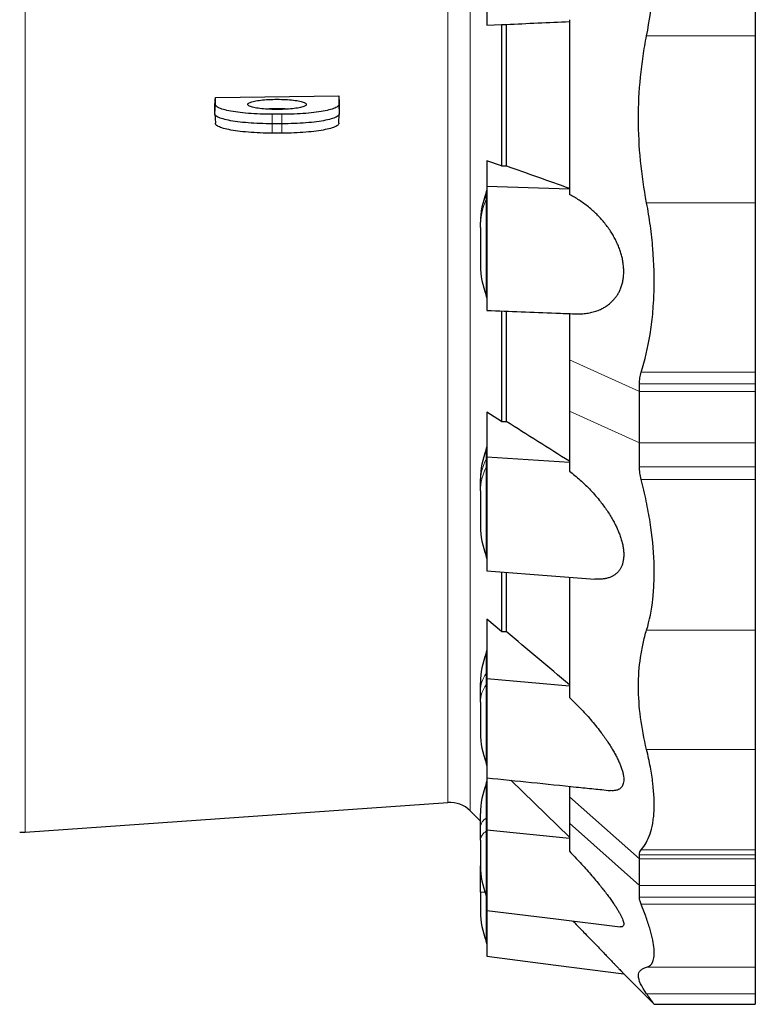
# Model space of a CAD drawing. Header units: millimetres. Extents: x 254 to 2565, y 151 to 2406.
# Tile 2 of 8: x 618 to 1002, y 151 to 665. Entities that reach past the tile are written whole.
import ezdxf

# ---------------------------------------------------------------- set-up
doc = ezdxf.new("R2010")
doc.units = ezdxf.units.MM

msp = doc.modelspace()

# ---------------------------------------------------------------- linework, layer by layer
at = {"color": 8, "linetype": 'Continuous', "lineweight": 18}
for p, q in [((620.75, 1154.17), (620.75, 240.59)), ((853.19, 1143.09), (853.19, 251.67)), ((841.54, 1138.73), (841.54, 256.03)), ((1002.07, 656.38), (945.32, 656.38)), ((720.12, 620.54), (719.86, 615.62)), ((784.59, 620.54), (784.86, 615.62)), ((749.86, 615.38), (749.86, 610.41)), ((754.86, 615.38), (754.86, 610.41)), ((749.86, 605.53), (749.86, 610.41)), ((754.86, 605.53), (754.86, 610.41)), ((861.55, 574.3), (861.55, 573.05)), ((861.55, 573.05), (861.55, 570.81)), ((861.55, 570.81), (861.55, 521.02)), ((1002.07, 569.14), (945.32, 569.14)), ((905.07, 487.25), (941.57, 470.67)), ((1002.07, 480.66), (942.47, 480.66)), ((1002.07, 474.55), (941.57, 474.55)), ((1002.07, 470.67), (941.57, 470.67)), ((905.07, 460.39), (941.57, 443.81)), ((1002.07, 443.81), (941.57, 443.81)), ((861.55, 440.25), (861.55, 435.38)), ((861.55, 435.38), (861.55, 431.11)), ((861.55, 431.11), (861.55, 384.95)), ((1002.07, 431.31), (941.57, 431.31)), ((1002.07, 424.71), (942.47, 424.71)), ((1002.07, 346.1), (945.32, 346.1)), ((861.55, 333.87), (861.55, 323.35)), ((861.55, 323.35), (861.55, 317.48)), ((861.55, 317.48), (861.55, 276.96)), ((1002.07, 283.65), (945.32, 283.65)), ((861.55, 265.56), (861.55, 247.93)), ((905.07, 259.08), (941.57, 226.54)), ((861.55, 247.93), (861.55, 241.03)), ((905.07, 245.2), (941.57, 212.67)), ((861.55, 241.03), (861.55, 207.63)), ((1002.07, 231.4), (942.47, 231.4)), ((1002.07, 228.63), (941.57, 228.63)), ((1002.07, 226.54), (941.57, 226.54)), ((859.03, 216.51), (858.52, 216.51)), ((1002.07, 212.67), (941.57, 212.67)), ((860.92, 209.26), (858.52, 209.26)), ((861.55, 207.63), (861.55, 183.74)), ((1002.07, 206.6), (941.57, 206.6)), ((1002.07, 202.89), (942.47, 202.89)), ((1002.07, 170), (945.32, 170)), ((1002.07, 156.19), (945.32, 156.19))]:
    msp.add_line(p, q, dxfattribs=at)
at = {"color": 7, "linetype": 'Continuous', "lineweight": 25}
for p, q in [((1002.07, 750.69), (1002.07, 656.38)), ((861.86, 663.89), (861.86, 661.96)), ((905.07, 664.76), (905.07, 573.45)), ((861.86, 661.96), (869.48, 662.31)), ((869.48, 662.31), (871.96, 662.29)), ((869.48, 662.31), (869.48, 588.38)), ((871.96, 662.29), (871.96, 588.4)), ((1002.07, 656.38), (1002.07, 569.14)), ((720.12, 624.2), (784.59, 624.98)), ((720.12, 620.54), (720.12, 624.2)), ((784.59, 624.98), (784.59, 620.54)), ((719.86, 615.62), (719.86, 619.26)), ((784.86, 620.05), (784.86, 615.62)), ((719.86, 615.57), (720.12, 610.65)), ((754.86, 615.38), (749.86, 615.38)), ((784.59, 610.65), (784.86, 615.57)), ((754.86, 610.41), (749.86, 610.41)), ((754.86, 605.53), (749.86, 605.53)), ((869.48, 588.38), (861.86, 591.09)), ((861.86, 591.09), (861.86, 577.85)), ((861.86, 577.85), (905.07, 576.44)), ((1002.07, 569.14), (1002.07, 480.66)), ((858.52, 558.52), (858.52, 559.02)), ((858.52, 556.28), (858.52, 558.52)), ((858.52, 556.28), (858.52, 536.31)), ((869.48, 512.69), (869.48, 454.98)), ((871.96, 512.6), (871.96, 454.99)), ((905.07, 511.3), (905.07, 487.25)), ((905.07, 487.25), (905.07, 460.39)), ((1002.07, 480.66), (1002.07, 474.55)), ((941.57, 470.67), (941.57, 474.55)), ((1002.07, 474.55), (1002.07, 470.67)), ((941.57, 443.81), (941.57, 470.67)), ((1002.07, 470.67), (1002.07, 443.81)), ((869.48, 454.98), (861.86, 459.78)), ((861.86, 459.78), (861.86, 436.53)), ((905.07, 460.39), (905.07, 429.03)), ((941.57, 431.31), (941.57, 443.81)), ((1002.07, 443.81), (1002.07, 431.31)), ((861.86, 436.53), (905.07, 433.82)), ((1002.07, 431.31), (1002.07, 424.71)), ((858.52, 423.01), (858.52, 424.96)), ((858.52, 418.75), (858.52, 423.01)), ((1002.07, 424.71), (1002.07, 346.1)), ((858.52, 418.75), (858.52, 400.23)), ((869.48, 376.33), (869.48, 345.31)), ((871.96, 376.14), (871.96, 345.32)), ((905.07, 373.66), (905.07, 310.88)), ((869.48, 345.31), (861.86, 351.73)), ((861.86, 351.73), (861.86, 320.75)), ((1002.07, 346.1), (1002.07, 283.65)), ((861.86, 320.75), (905.07, 317)), ((858.52, 314.36), (858.52, 318.58)), ((858.52, 308.5), (858.52, 314.36)), ((858.52, 308.5), (858.52, 292.24)), ((1002.07, 283.65), (1002.07, 231.4)), ((861.86, 268.93), (861.86, 241.83)), ((905.07, 237.95), (874.5, 267.63)), ((905.07, 264.45), (905.07, 259.08)), ((905.07, 259.08), (905.07, 245.2)), ((620.75, 240.59), (841.54, 256.03)), ((853.19, 251.67), (858.52, 246.35)), ((858.52, 243.2), (858.52, 250.28)), ((858.52, 236.31), (858.52, 243.2)), ((861.86, 241.83), (905.07, 237.42)), ((905.07, 245.2), (905.07, 230.56)), ((858.52, 236.31), (858.52, 222.91)), ((1002.07, 231.4), (1002.07, 228.63)), ((941.57, 226.54), (941.57, 228.63)), ((941.57, 212.67), (941.57, 226.54)), ((1002.07, 228.63), (1002.07, 226.54)), ((1002.07, 226.54), (1002.07, 212.67)), ((858.52, 216.51), (858.52, 222.91)), ((858.52, 209.26), (858.52, 216.51)), ((941.57, 206.6), (941.57, 212.67)), ((1002.07, 212.67), (1002.07, 206.6)), ((858.52, 209.26), (858.52, 199.02)), ((1002.07, 206.6), (1002.07, 202.89)), ((1002.07, 202.89), (1002.07, 170)), ((1002.07, 170), (1002.07, 156.19)), ((933.36, 166.59), (949.28, 150.68)), ((1002.07, 156.19), (1002.07, 150.67)), ((949.28, 150.67), (1002.07, 150.67))]:
    msp.add_line(p, q, dxfattribs=at)
at = {"color": 7, "linetype": 'Continuous', "lineweight": 25, "flags": 128}
for points in [[(752.36, 623.19), (753.48, 623.18), (754.6, 623.16), (755.71, 623.13), (756.8, 623.08), (757.87, 623.01), (758.91, 622.93), (759.91, 622.84), (760.86, 622.74), (761.78, 622.63), (762.64, 622.5), (763.44, 622.36), (764.19, 622.22), (764.87, 622.06), (765.48, 621.89), (766.02, 621.72), (766.48, 621.54), (766.87, 621.36), (767.18, 621.17), (767.41, 620.98), (767.55, 620.79), (767.62, 620.59), (767.6, 620.39), (767.49, 620.2), (767.3, 620.01), (767.04, 619.82), (766.69, 619.63), (766.26, 619.45), (765.76, 619.27), (765.18, 619.1), (764.54, 618.94), (763.82, 618.79), (763.05, 618.65), (762.21, 618.52), (761.33, 618.4), (760.39, 618.29), (759.41, 618.19), (758.39, 618.11), (757.34, 618.04), (756.26, 617.98), (755.16, 617.94), (754.05, 617.91), (752.92, 617.89), (751.79, 617.89), (750.67, 617.91), (749.55, 617.94), (748.45, 617.98), (747.37, 618.04), (746.32, 618.11), (745.3, 618.19), (744.32, 618.29), (743.39, 618.4), (742.5, 618.52), (741.66, 618.65), (740.89, 618.79), (740.18, 618.94), (739.53, 619.1), (738.96, 619.27), (738.45, 619.45), (738.03, 619.63), (737.68, 619.82), (737.41, 620.01), (737.22, 620.2), (737.12, 620.39), (737.1, 620.59), (737.16, 620.79), (737.31, 620.98), (737.53, 621.17), (737.84, 621.36), (738.23, 621.54), (738.69, 621.72), (739.23, 621.89), (739.85, 622.06), (740.53, 622.22), (741.27, 622.36), (742.07, 622.5), (742.94, 622.63), (743.85, 622.74), (744.81, 622.84), (745.81, 622.93), (746.84, 623.01), (747.91, 623.08), (749, 623.13), (750.11, 623.16), (751.23, 623.18), (752.36, 623.19)], [(749.86, 615.38), (748.25, 615.38), (746.64, 615.41), (745.05, 615.45), (743.46, 615.5), (741.9, 615.57), (740.36, 615.65), (738.85, 615.74), (737.37, 615.85), (735.93, 615.98), (734.52, 616.12), (733.17, 616.27), (731.86, 616.43), (730.6, 616.61), (729.41, 616.79), (728.27, 616.99), (727.19, 617.2), (726.18, 617.42), (725.24, 617.64), (724.38, 617.88), (723.58, 618.12), (722.87, 618.37), (722.23, 618.63), (721.68, 618.89), (721.2, 619.16), (720.81, 619.43), (720.51, 619.71), (720.29, 619.98), (720.16, 620.26), (720.12, 620.54)], [(784.59, 620.54), (784.55, 620.26), (784.42, 619.98), (784.2, 619.71), (783.9, 619.43), (783.51, 619.16), (783.04, 618.89), (782.48, 618.63), (781.85, 618.37), (781.13, 618.12), (780.34, 617.88), (779.47, 617.64), (778.53, 617.42), (777.52, 617.2), (776.45, 616.99), (775.31, 616.79), (774.11, 616.61), (772.85, 616.43), (771.55, 616.27), (770.19, 616.12), (768.79, 615.98), (767.34, 615.85), (765.86, 615.74), (764.35, 615.65), (762.81, 615.57), (761.25, 615.5), (759.67, 615.45), (758.07, 615.41), (756.47, 615.38), (754.86, 615.38)], [(749.86, 610.41), (748.23, 610.42), (746.61, 610.44), (745, 610.48), (743.41, 610.53), (741.83, 610.6), (740.28, 610.68), (738.75, 610.78), (737.26, 610.89), (735.8, 611.01), (734.39, 611.15), (733.02, 611.31), (731.7, 611.47), (730.43, 611.65), (729.23, 611.84), (728.08, 612.03), (726.99, 612.24), (725.97, 612.46), (725.03, 612.69), (724.15, 612.93), (723.35, 613.18), (722.63, 613.43), (721.99, 613.69), (721.43, 613.95), (720.95, 614.22), (720.56, 614.5), (720.25, 614.77), (720.03, 615.05), (719.9, 615.34), (719.86, 615.62)], [(784.86, 615.62), (784.81, 615.34), (784.68, 615.05), (784.46, 614.77), (784.16, 614.5), (783.76, 614.22), (783.29, 613.95), (782.73, 613.69), (782.08, 613.43), (781.36, 613.18), (780.56, 612.93), (779.69, 612.69), (778.74, 612.46), (777.72, 612.24), (776.64, 612.03), (775.49, 611.84), (774.28, 611.65), (773.01, 611.47), (771.69, 611.31), (770.32, 611.15), (768.91, 611.01), (767.45, 610.89), (765.96, 610.78), (764.44, 610.68), (762.88, 610.6), (761.31, 610.53), (759.71, 610.48), (758.1, 610.44), (756.48, 610.42), (754.86, 610.41)], [(749.86, 605.53), (748.25, 605.54), (746.64, 605.56), (745.05, 605.6), (743.46, 605.65), (741.9, 605.72), (740.36, 605.8), (738.85, 605.9), (737.37, 606.01), (735.93, 606.13), (734.52, 606.27), (733.17, 606.42), (731.86, 606.58), (730.6, 606.76), (729.41, 606.94), (728.27, 607.14), (727.19, 607.35), (726.18, 607.57), (725.24, 607.8), (724.38, 608.03), (723.58, 608.27), (722.87, 608.52), (722.23, 608.78), (721.68, 609.04), (721.2, 609.31), (720.81, 609.58), (720.51, 609.86), (720.29, 610.13), (720.16, 610.41), (720.12, 610.65)], [(784.59, 610.65), (784.55, 610.41), (784.42, 610.13), (784.2, 609.86), (783.9, 609.58), (783.51, 609.31), (783.04, 609.04), (782.48, 608.78), (781.85, 608.52), (781.13, 608.27), (780.34, 608.03), (779.47, 607.8), (778.53, 607.57), (777.52, 607.35), (776.45, 607.14), (775.31, 606.94), (774.11, 606.76), (772.85, 606.58), (771.55, 606.42), (770.19, 606.27), (768.79, 606.13), (767.34, 606.01), (765.86, 605.9), (764.35, 605.8), (762.81, 605.72), (761.25, 605.65), (759.67, 605.6), (758.07, 605.56), (756.47, 605.54), (754.86, 605.53)], [(861.86, 376.93), (897.88, 374.23), (918.33, 372.69)], [(861.86, 199.61), (897.88, 195.23), (931.59, 191.13)], [(861.86, 175.72), (897.88, 171.11), (933.36, 166.58)]]:
    msp.add_lwpolyline(points, dxfattribs=at)
at = {"color": 7, "linetype": 'Continuous', "lineweight": 25}
for centre, radius, start, end in [((752.36, 535.23), 83, 86.3496, 93.6504), ((857.86, 575.83), 4, 337.5337, 0), ((898.52, 559.02), 40, 157.5337, 180), ((898.52, 536.31), 40, 180, 202.4663), ((857.86, 519.49), 4, 0, 22.4663), ((898.52, 424.96), 40, 157.5337, 180), ((857.86, 441.78), 4, 337.5337, 0), ((898.52, 400.23), 40, 180, 202.4663), ((857.86, 383.42), 4, 0, 22.4663), ((857.86, 335.39), 4, 337.5337, 0), ((898.52, 318.58), 40, 157.5337, 180), ((898.52, 292.24), 40, 180, 202.4663), ((857.86, 275.43), 4, 0, 22.4663), ((898.52, 250.28), 40, 157.5337, 180), ((857.86, 267.09), 4, 337.5337, 0), ((842.59, 241.07), 15, 45, 94), ((619.36, 260.54), 20, 266, 274), ((898.52, 222.91), 40, 180, 202.4663), ((857.86, 206.1), 4, 0, 22.4663), ((898.52, 199.02), 40, 180, 202.4663), ((857.86, 182.21), 4, 0, 22.4663)]:
    msp.add_arc(centre, radius, start, end, dxfattribs=at)
at = {"color": 8, "linetype": 'Continuous', "lineweight": 18}
for centre, radius, start, end in [((894.95, 558.49), 36.44, 156.4459, 179.9633), ((894.95, 556.25), 36.44, 156.4459, 179.9633), ((858.21, 574.51), 3.64, 336.4459, 359.9633), ((858.21, 572.27), 3.64, 336.4459, 359.9633), ((885.63, 422.91), 27.11, 152.6242, 179.7901), ((859.15, 436.62), 2.71, 332.6242, 359.7901), ((859.15, 432.36), 2.71, 332.6242, 359.7901), ((885.63, 418.65), 27.11, 152.6242, 179.7901), ((860.3, 324.27), 1.56, 323.6132, 359.0477), ((874.1, 314.1), 15.58, 143.6132, 179.0477), ((874.1, 308.24), 15.58, 143.6132, 179.0477), ((860.3, 318.4), 1.56, 323.6132, 359.0477), ((864.77, 242.52), 6.29, 120.7564, 173.7855), ((861.23, 248.47), 0.629, 300.7564, 353.7855), ((864.77, 235.63), 6.29, 120.7564, 173.7855), ((861.23, 241.57), 0.629, 300.7564, 353.7855)]:
    msp.add_arc(centre, radius, start, end, dxfattribs=at)
at = {"color": 7, "linetype": 'Continuous', "lineweight": 25}
for centre, major_axis, ratio, start_param, end_param in [((719.77, 695.76), (23.22, 449.87), 0.009076, 4.54199, 4.553105), ((784.77, 698.99), (-22.99, 445.32), 0.009076, 1.737296, 1.748524), ((-8736.67, 697.38), (75054.19, 431.32), 0.002206, 4.840718, 4.840751), ((-8736.67, 697.38), (75054.19, 359.05), 0.003874, 4.840712, 4.840745), ((-8736.67, 697.38), (75054.19, 251.63), 0.005162, 4.840713, 4.840746)]:
    msp.add_ellipse(centre, major_axis=major_axis, ratio=ratio, start_param=start_param, end_param=end_param, dxfattribs=at)
for points, knots in [([(945.32, 656.38), (946.84, 664.08), (947.92, 671.9), (948.9, 683.81), (949.11, 687.8), (949.27, 693.85), (949.29, 695.87), (949.28, 698.92), (949.27, 699.94), (949.24, 701.96), (949.22, 702.97), (948.94, 712.05), (948.25, 719.98), (946.57, 731.68), (945.9, 735.54), (944.73, 741.29), (944.31, 743.19), (943.43, 746.97), (942.96, 748.83), (942.47, 750.69)], [0, 0, 0, 0, 0.25, 0.25, 0.375, 0.375, 0.4375, 0.4375, 0.46875, 0.46875, 0.5, 0.5, 0.75, 0.75, 0.875, 0.875, 0.9375, 0.9375, 1, 1, 1, 1]), ([(861.86, 730.87), (861.86, 730.77), (861.86, 730.19), (861.86, 728.18), (861.86, 725.05), (861.86, 720.88), (861.86, 715.82), (861.86, 710.05), (861.86, 703.82), (861.86, 699.52), (861.86, 695.28), (861.86, 691.02), (861.86, 684.79), (861.86, 678.98), (861.86, 673.87), (861.86, 669.68), (861.86, 666.55), (861.86, 664.56), (861.86, 663.99), (861.86, 663.89)], [0.4496372, 0.4496372, 0.4496372, 0.4496372, 0.4721272, 0.4946172, 0.5171072, 0.5395973, 0.5620873, 0.5845773, 0.6070674, 0.6295574, 0.6295574, 0.6516854, 0.6738134, 0.6959414, 0.7180693, 0.7401973, 0.7623253, 0.7844533, 0.8065813, 0.8065813, 0.8065813, 0.8065813]), ([(945.32, 569.14), (942.51, 583.81), (941.08, 598.43), (941.07, 620.29), (941.42, 627.57), (942.31, 636.65), (942.51, 638.47), (942.96, 642.08), (943.2, 643.88), (944, 649.27), (944.62, 652.84), (945.32, 656.38)], [0, 0, 0, 0, 0.5, 0.5, 0.75, 0.75, 0.8125, 0.8125, 0.875, 0.875, 1, 1, 1, 1]), ([(861.86, 577.85), (861.86, 577.5), (861.86, 576.79), (861.86, 575.45), (861.86, 573.9), (861.86, 572.16), (861.86, 570.24), (861.86, 568.17), (861.86, 565.92), (861.86, 563.52), (861.86, 561.03), (861.86, 558.45), (861.86, 555.75), (861.86, 552.98), (861.86, 550.19), (861.86, 547.38), (861.86, 544.54), (861.86, 541.71), (861.86, 538.94), (861.86, 536.23), (861.86, 533.56), (861.86, 530.99), (861.86, 528.55), (861.86, 526.23), (861.86, 524.04), (861.86, 522.01), (861.86, 520.17), (861.86, 518.52), (861.86, 517.06), (861.86, 515.8), (861.86, 514.78), (861.86, 513.98), (861.86, 513.41), (861.86, 513.06), (861.86, 513.03), (861.86, 513.01)], [0, 0, 0, 0, 0.029957, 0.059914, 0.090742, 0.12157, 0.151527, 0.181485, 0.212313, 0.243141, 0.273093, 0.303045, 0.333867, 0.364689, 0.394633, 0.424576, 0.455389, 0.486202, 0.516153, 0.546104, 0.576925, 0.607745, 0.637713, 0.667681, 0.69852, 0.72936, 0.759312, 0.789265, 0.820087, 0.85091, 0.88085, 0.910791, 0.9416, 0.972409, 1, 1, 1, 1]), ([(907.96, 511.19), (908.87, 511.17), (910.72, 511.13), (913.45, 511.35), (916.14, 511.79), (918.75, 512.49), (921.04, 513.38), (923.01, 514.38), (924.69, 515.43), (926.29, 516.66), (927.69, 518), (928.92, 519.43), (929.97, 520.9), (930.92, 522.52), (931.75, 524.32), (932.44, 526.31), (932.96, 528.48), (933.29, 530.78), (933.41, 533.2), (933.31, 535.69), (933.02, 538.17), (932.54, 540.59), (931.9, 542.94), (931.11, 545.3), (930.14, 547.66), (929.02, 550), (927.79, 552.24), (926.38, 554.51), (924.8, 556.79), (923.03, 559.05), (921.18, 561.18), (919.26, 563.17), (917.18, 565.13), (914.94, 567.04), (912.53, 568.89), (910.07, 570.57), (907.59, 572.1), (905.91, 573), (905.07, 573.45)], [0, 0, 0, 0, 0.036652, 0.074329, 0.111962, 0.149492, 0.186898, 0.213943, 0.241049, 0.268133, 0.295149, 0.31755, 0.340021, 0.362469, 0.384839, 0.408439, 0.432102, 0.455684, 0.479361, 0.503125, 0.526806, 0.549059, 0.571376, 0.593645, 0.617731, 0.641902, 0.666101, 0.690225, 0.718727, 0.747312, 0.775953, 0.80459, 0.833136, 0.866454, 0.899836, 0.933252, 0.96666, 1, 1, 1, 1]), ([(942.47, 480.66), (944.44, 486.87), (945.98, 493.42), (947.67, 503.8), (948.13, 507.35), (948.65, 512.82), (948.8, 514.67), (948.97, 517.47), (949.03, 518.41), (949.12, 520.3), (949.16, 521.24), (949.43, 529.76), (949.23, 537.46), (948.26, 549.22), (947.83, 553.17), (947.01, 559.15), (946.71, 561.15), (946.05, 565.15), (945.7, 567.14), (945.32, 569.14)], [0, 0, 0, 0, 0.25, 0.25, 0.375, 0.375, 0.4375, 0.4375, 0.46875, 0.46875, 0.5, 0.5, 0.75, 0.75, 0.875, 0.875, 0.9375, 0.9375, 1, 1, 1, 1]), ([(861.86, 513), (873.87, 512.53), (889.23, 511.93), (904.6, 511.32), (907.96, 511.18)], [0, 0, 0, 0, 0.7813804, 1, 1, 1, 1]), ([(941.57, 474.55), (941.57, 475.66), (941.65, 476.72), (941.95, 478.76), (942.18, 479.73), (942.47, 480.66)], [0, 0, 0, 0, 0.5, 0.5, 1, 1, 1, 1]), ([(861.86, 436.53), (861.86, 435.93), (861.86, 434.72), (861.86, 432.68), (861.86, 430.47), (861.86, 428.12), (861.86, 425.66), (861.86, 423.1), (861.86, 420.42), (861.86, 417.67), (861.86, 414.89), (861.86, 412.09), (861.86, 409.24), (861.86, 406.41), (861.86, 403.63), (861.86, 400.9), (861.86, 398.21), (861.86, 395.61), (861.86, 393.13), (861.86, 390.78), (861.86, 388.55), (861.86, 386.48), (861.86, 384.59), (861.86, 382.89), (861.86, 381.36), (861.86, 380.05), (861.86, 378.97), (861.86, 378.1), (861.86, 377.46), (861.86, 377.07), (861.86, 376.91), (861.86, 376.94), (861.86, 376.95)], [0, 0, 0, 0, 0.033784, 0.067568, 0.102333, 0.137099, 0.170883, 0.204667, 0.239433, 0.274199, 0.307977, 0.341755, 0.376514, 0.411273, 0.445042, 0.478811, 0.51356, 0.548308, 0.582085, 0.615862, 0.650619, 0.685377, 0.719173, 0.752968, 0.787747, 0.822527, 0.856305, 0.890083, 0.924843, 0.959603, 0.993368, 1, 1, 1, 1]), ([(905.07, 429.03), (906.01, 428.29), (907.89, 426.81), (910.68, 424.39), (913.42, 421.82), (916.11, 419.09), (918.71, 416.21), (921, 413.44), (922.97, 410.85), (924.66, 408.45), (926.26, 405.98), (927.67, 403.58), (928.9, 401.27), (929.96, 399.07), (930.9, 396.85), (931.74, 394.57), (932.43, 392.25), (932.96, 389.93), (933.29, 387.67), (933.41, 385.5), (933.31, 383.46), (933.02, 381.62), (932.54, 379.99), (931.91, 378.56), (931.11, 377.27), (930.15, 376.12), (929.03, 375.14), (927.8, 374.33), (926.39, 373.66), (924.81, 373.13), (923.04, 372.78), (921.18, 372.62), (919.61, 372.6), (918.64, 372.68), (918.33, 372.71)], [0, 0, 0, 0, 0.043628, 0.087439, 0.131301, 0.175111, 0.218803, 0.262352, 0.294014, 0.325746, 0.357454, 0.389083, 0.415253, 0.441505, 0.46773, 0.493863, 0.521468, 0.549146, 0.576729, 0.604426, 0.632226, 0.659929, 0.685902, 0.711949, 0.737941, 0.76606, 0.794278, 0.822528, 0.850689, 0.88398, 0.917368, 0.950821, 0.984269, 1, 1, 1, 1]), ([(942.47, 424.71), (942.18, 425.85), (941.95, 426.97), (941.65, 429.17), (941.57, 430.25), (941.57, 431.31)], [0, 0, 0, 0, 0.5, 0.5, 1, 1, 1, 1]), ([(945.32, 346.1), (946.84, 351.09), (947.92, 356.53), (948.9, 365.37), (949.11, 368.43), (949.27, 373.19), (949.29, 374.81), (949.28, 377.28), (949.27, 378.11), (949.24, 379.77), (949.22, 380.61), (948.94, 388.18), (948.25, 395.17), (946.57, 406), (945.9, 409.68), (944.73, 415.28), (944.31, 417.16), (943.43, 420.92), (942.96, 422.81), (942.47, 424.71)], [0, 0, 0, 0, 0.25, 0.25, 0.375, 0.375, 0.4375, 0.4375, 0.46875, 0.46875, 0.5, 0.5, 0.75, 0.75, 0.875, 0.875, 0.9375, 0.9375, 1, 1, 1, 1]), ([(945.32, 283.65), (942.51, 295.11), (941.08, 306.07), (941.07, 321.73), (941.42, 326.82), (942.31, 333.01), (942.51, 334.24), (942.96, 336.68), (943.2, 337.89), (944, 341.47), (944.62, 343.81), (945.32, 346.1)], [0, 0, 0, 0, 0.5, 0.5, 0.75, 0.75, 0.8125, 0.8125, 0.875, 0.875, 1, 1, 1, 1]), ([(861.86, 320.75), (861.86, 319.95), (861.86, 318.37), (861.86, 315.83), (861.86, 313.17), (861.86, 310.44), (861.86, 307.68), (861.86, 304.88), (861.86, 302.03), (861.86, 299.19), (861.86, 296.4), (861.86, 293.65), (861.86, 290.94), (861.86, 288.32), (861.86, 285.82), (861.86, 283.43), (861.86, 281.16), (861.86, 279.04), (861.86, 277.11), (861.86, 275.35), (861.86, 273.77), (861.86, 272.4), (861.86, 271.26), (861.86, 270.33), (861.86, 269.62), (861.86, 269.16), (861.86, 268.95), (861.86, 268.96), (861.86, 268.97)], [0, 0, 0, 0, 0.038734, 0.077467, 0.117326, 0.157186, 0.195919, 0.234653, 0.274513, 0.314373, 0.3531, 0.391827, 0.431679, 0.47153, 0.510247, 0.548963, 0.588803, 0.628643, 0.667369, 0.706094, 0.745944, 0.785794, 0.824541, 0.863289, 0.903163, 0.943038, 0.981765, 1, 1, 1, 1]), ([(905.07, 310.88), (906.01, 309.98), (907.89, 308.17), (910.68, 305.33), (913.42, 302.38), (916.11, 299.34), (918.71, 296.22), (921, 293.3), (922.97, 290.63), (924.66, 288.22), (926.26, 285.78), (927.67, 283.47), (928.9, 281.3), (929.96, 279.28), (930.9, 277.28), (931.74, 275.29), (932.43, 273.33), (932.96, 271.43), (933.29, 269.65), (933.41, 268.02), (933.31, 266.58), (933.02, 265.36), (932.54, 264.37), (931.91, 263.59), (931.11, 262.97), (930.15, 262.53), (929.03, 262.26), (927.79, 262.18), (926.93, 262.19), (926.46, 262.26), (926.46, 262.26)], [0, 0, 0, 0, 0.051283, 0.102782, 0.15434, 0.205838, 0.257196, 0.308386, 0.345604, 0.382905, 0.420176, 0.457355, 0.488117, 0.518975, 0.549802, 0.58052, 0.612969, 0.645504, 0.677927, 0.710484, 0.743162, 0.775726, 0.806256, 0.836873, 0.867426, 0.900479, 0.933649, 0.966855, 0.999958, 1, 1, 1, 1]), ([(942.47, 231.4), (944.44, 233.55), (945.98, 236.28), (947.67, 241.25), (948.13, 243.05), (948.65, 245.98), (948.8, 246.99), (948.97, 248.57), (949.03, 249.11), (949.12, 250.19), (949.16, 250.74), (949.43, 255.77), (949.23, 260.71), (948.26, 268.81), (947.83, 271.62), (947.01, 276.02), (946.71, 277.52), (946.05, 280.55), (945.7, 282.09), (945.32, 283.65)], [0, 0, 0, 0, 0.25, 0.25, 0.375, 0.375, 0.4375, 0.4375, 0.46875, 0.46875, 0.5, 0.5, 0.75, 0.75, 0.875, 0.875, 0.9375, 0.9375, 1, 1, 1, 1]), ([(861.86, 268.94), (877.43, 267.33), (896.08, 265.4), (916.09, 263.33), (922.05, 262.72), (924.93, 262.42), (926.46, 262.26)], [0, 0, 0, 0, 0.723418, 0.866069, 0.929011, 1, 1, 1, 1]), ([(861.86, 241.83), (861.86, 240.92), (861.86, 239.12), (861.86, 236.32), (861.86, 233.48), (861.86, 230.64), (861.86, 227.84), (861.86, 225.08), (861.86, 222.35), (861.86, 219.69), (861.86, 217.16), (861.86, 214.74), (861.86, 212.43), (861.86, 210.27), (861.86, 208.29), (861.86, 206.48), (861.86, 204.85), (861.86, 203.42), (861.86, 202.22), (861.86, 201.23), (861.86, 200.46), (861.86, 199.93), (861.86, 199.64), (861.86, 199.63), (861.86, 199.63)], [0, 0, 0, 0, 0.0453758, 0.0907516, 0.1374461, 0.1841407, 0.2295167, 0.274893, 0.3215883, 0.3682838, 0.4136513, 0.459019, 0.5057049, 0.5523907, 0.5977465, 0.6431019, 0.689774, 0.7364457, 0.7818124, 0.827179, 0.8738624, 0.920546, 0.9659376, 1, 1, 1, 1]), ([(941.57, 228.63), (941.57, 229.23), (941.65, 229.76), (941.95, 230.68), (942.18, 231.07), (942.47, 231.4)], [0, 0, 0, 0, 0.5, 0.5, 1, 1, 1, 1]), ([(905.07, 230.56), (906.01, 229.59), (907.89, 227.63), (910.68, 224.64), (913.42, 221.61), (916.11, 218.56), (918.71, 215.49), (921, 212.72), (922.97, 210.23), (924.66, 208.03), (926.26, 205.87), (927.67, 203.88), (928.9, 202.06), (929.96, 200.41), (930.9, 198.83), (931.74, 197.32), (932.43, 195.91), (932.96, 194.62), (933.29, 193.49), (933.41, 192.58), (933.31, 191.87), (933.02, 191.39), (932.53, 191.15), (932.05, 191.07), (931.69, 191.13), (931.59, 191.15)], [0, 0, 0, 0, 0.060443, 0.12114, 0.181907, 0.242603, 0.303134, 0.363467, 0.407333, 0.451296, 0.495225, 0.539044, 0.5753, 0.611671, 0.648004, 0.684209, 0.722452, 0.760799, 0.799013, 0.837385, 0.8759, 0.91428, 0.950263, 0.986349, 1, 1, 1, 1]), ([(942.47, 202.89), (942.18, 203.62), (941.95, 204.29), (941.65, 205.53), (941.57, 206.1), (941.57, 206.6)], [0, 0, 0, 0, 0.5, 0.5, 1, 1, 1, 1]), ([(945.32, 170), (946.84, 170.37), (947.92, 171.36), (948.9, 173.75), (949.11, 174.7), (949.27, 176.36), (949.29, 176.95), (949.28, 177.9), (949.27, 178.23), (949.24, 178.9), (949.22, 179.24), (948.94, 182.42), (948.25, 185.79), (946.57, 191.63), (945.9, 193.7), (944.73, 197.02), (944.31, 198.15), (943.43, 200.48), (942.96, 201.67), (942.47, 202.89)], [0, 0, 0, 0, 0.25, 0.25, 0.375, 0.375, 0.4375, 0.4375, 0.46875, 0.46875, 0.5, 0.5, 0.75, 0.75, 0.875, 0.875, 0.9375, 0.9375, 1, 1, 1, 1]), ([(861.86, 199.55), (861.86, 199.42), (861.86, 198.38), (861.86, 196.5), (861.86, 193.93), (861.86, 191.47), (861.86, 189.13), (861.86, 186.93), (861.86, 184.9), (861.86, 183.04), (861.86, 181.37), (861.86, 179.89), (861.86, 178.63), (861.86, 177.58), (861.86, 176.75), (861.86, 176.15), (861.86, 175.82), (861.86, 175.68), (861.86, 175.72), (861.86, 175.72)], [0, 0, 0, 0, 0.009219, 0.075157, 0.141095, 0.207268, 0.273443, 0.339381, 0.405307, 0.471468, 0.537629, 0.603555, 0.669462, 0.735605, 0.801747, 0.867653, 0.933576, 0.999735, 1, 1, 1, 1]), ([(906.84, 194.14), (907.18, 193.8), (908.44, 192.52), (910.59, 190.31), (913.32, 187.52), (916.01, 184.74), (918.67, 181.99), (920.98, 179.59), (922.96, 177.53), (924.64, 175.77), (926.24, 174.09), (927.66, 172.6), (928.89, 171.31), (929.94, 170.21), (930.89, 169.2), (931.66, 168.39), (932.25, 167.77), (932.7, 167.3), (933.04, 166.93), (933.27, 166.69), (933.38, 166.58), (933.36, 166.59), (933.36, 166.59)], [0, 0, 0, 0, 0.026925, 0.101307, 0.17563, 0.252333, 0.329109, 0.405774, 0.460024, 0.514267, 0.569487, 0.624697, 0.669382, 0.71406, 0.759888, 0.805706, 0.841022, 0.876334, 0.912615, 0.948894, 0.984251, 1, 1, 1, 1]), ([(945.32, 156.19), (942.51, 160.07), (941.08, 163.18), (941.07, 166.65), (941.42, 167.6), (942.31, 168.55), (942.51, 168.73), (942.96, 169.05), (943.2, 169.2), (944, 169.61), (944.62, 169.83), (945.32, 170)], [0, 0, 0, 0, 0.5, 0.5, 0.75, 0.75, 0.8125, 0.8125, 0.875, 0.875, 1, 1, 1, 1]), ([(949.28, 150.68), (949.27, 150.69), (949.26, 150.7), (949.08, 150.95), (948.77, 151.38), (948.31, 152.02), (947.72, 152.85), (947.01, 153.83), (946.22, 154.94), (945.62, 155.77), (945.32, 156.19)], [0, 0, 0, 0, 0.106184, 0.234239, 0.366145, 0.498174, 0.630205, 0.762114, 0.880971, 1, 1, 1, 1])]:
    msp.add_open_spline(points, degree=3, knots=knots, dxfattribs=at)
for points in [[(871.96, 662.29), (882.99, 662.8), (894.03, 663.31), (905.07, 663.81)], [(905.07, 576.64), (894.03, 580.55), (882.99, 584.47), (871.96, 588.4)], [(905.07, 434.17), (894.03, 441.11), (882.99, 448.05), (871.96, 454.99)], [(905.07, 317.46), (894.03, 326.75), (882.99, 336.03), (871.96, 345.32)]]:
    msp.add_open_spline(points, degree=3, dxfattribs=at)

doc.saveas('drawing.dxf')
